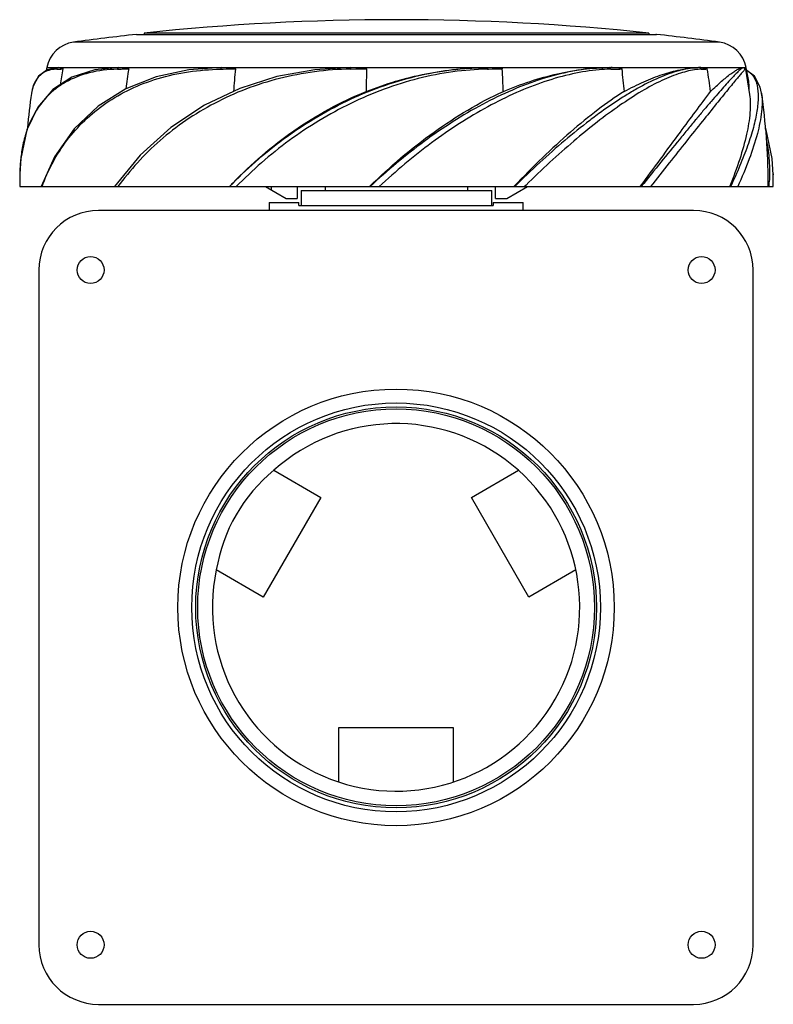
# Model space of a CAD drawing. Header units: millimetres. Extents: x 437 to 532, y 158 to 282.
import ezdxf

# ---------------------------------------------------------------- set-up
doc = ezdxf.new("R2010")
doc.units = ezdxf.units.MM
doc.header["$LTSCALE"] = 30.734
doc.layers.get('0').update_dxf_attribs({"linetype": 'CONTINUOUS'})

msp = doc.modelspace()

# ---------------------------------------------------------------- linework, layer by layer
at = {"color": 7, "linetype": 'Continuous'}
for p, q in [((451.42, 279.87), (516.97, 279.87)), ((451.42, 279.87), (451.49, 279.87)), ((452.39, 280.03), (452.39, 279.87)), ((515.99, 280.03), (452.39, 280.03)), ((515.99, 280.03), (515.99, 279.87)), ((516.97, 279.87), (516.89, 279.87)), ((519.31, 278.89), (443.5, 278.89)), ((519.44, 278.89), (519.31, 278.89)), ((524.89, 278.89), (519.44, 278.89)), ((440.11, 275.68), (441.61, 275.68)), ((441.59, 275.68), (440.18, 275.42)), ((441.37, 275.48), (441.62, 275.49)), ((441.62, 275.49), (441.88, 275.5)), ((441.67, 275.68), (449.22, 275.68)), ((441.88, 275.5), (442.14, 275.51)), ((449.02, 275.48), (449.21, 275.49)), ((449.21, 275.49), (449.49, 275.49)), ((449.34, 275.68), (462.15, 275.68)), ((449.49, 275.49), (450.45, 275.51)), ((462.04, 275.49), (462.15, 275.49)), ((462.15, 275.49), (462.33, 275.49)), ((462.33, 275.68), (478.44, 275.68)), ((462.33, 275.49), (463.89, 275.51)), ((478.41, 275.48), (480.43, 275.51)), ((478.63, 275.68), (495.6, 275.68)), ((495.67, 275.48), (495.62, 275.48)), ((495.67, 275.48), (495.62, 275.48)), ((495.67, 275.48), (495.8, 275.49)), ((495.8, 275.68), (511.03, 275.68)), ((495.8, 275.49), (497.53, 275.51)), ((511.03, 275.68), (509.68, 275.64)), ((511.19, 275.68), (522.23, 275.68)), ((522.37, 275.68), (521.93, 275.66)), ((522.19, 275.67), (522.23, 275.68)), ((522.19, 275.68), (522.23, 275.68)), ((522.47, 275.68), (527.9, 275.68)), ((527.9, 275.68), (527.9, 275.68)), ((527.93, 275.68), (528.28, 275.68)), ((528.13, 275.46), (528.13, 275.46)), ((528.14, 275.48), (528.14, 275.48)), ((528.16, 275.5), (528.69, 272.3)), ((438.2, 272.46), (438.19, 272.44)), ((530.19, 272.46), (530.2, 272.44)), ((441.1, 264.44), (439.41, 260.69)), ((436.72, 262.3), (436.72, 262.19)), ((436.72, 262.3), (436.72, 262.19)), ((531.67, 262.3), (531.67, 262.19)), ((531.67, 262.3), (531.67, 262.16)), ((531.67, 262.19), (531.67, 262.16)), ((436.71, 260.69), (531.68, 260.69)), ((467.69, 260.69), (470.29, 259.19)), ((468.43, 260.27), (468.43, 260.69)), ((471.69, 260.69), (471.69, 259.19)), ((475.19, 260.69), (475.19, 260.19)), ((480.8, 260.69), (480.84, 260.73)), ((480.8, 260.69), (480.84, 260.73)), ((493.19, 260.19), (493.19, 260.69)), ((496.69, 259.19), (496.69, 260.69)), ((498.1, 259.19), (500.69, 260.69)), ((499.04, 260.75), (498.98, 260.69)), ((499.04, 260.75), (498.98, 260.69)), ((500.52, 260.89), (500.31, 260.69)), ((514.92, 260.69), (514.96, 260.75)), ((526.19, 260.73), (526.17, 260.69)), ((526.19, 260.73), (526.17, 260.69)), ((531.04, 260.69), (531.04, 261.26)), ((472.19, 260.19), (472.19, 258.33)), ((472.19, 260.19), (496.19, 260.19)), ((496.19, 258.33), (496.19, 260.19)), ((468.14, 258.69), (468.14, 257.69)), ((468.14, 258.69), (471.89, 258.69)), ((470.29, 259.19), (471.69, 259.19)), ((471.89, 258.33), (471.89, 258.69)), ((471.89, 258.33), (496.39, 258.33)), ((496.39, 258.71), (496.39, 258.33)), ((496.39, 258.71), (500.14, 258.71)), ((496.69, 259.19), (498.1, 259.19)), ((500.14, 257.69), (500.14, 258.71)), ((521.64, 257.69), (446.64, 257.69)), ((439.14, 250.19), (439.14, 165.19)), ((529.14, 165.19), (529.14, 250.19)), ((468.73, 224.97), (474.65, 221.55)), ((493.64, 221.55), (499.56, 224.97)), ((474.65, 221.55), (467.4, 208.99)), ((500.89, 208.99), (493.64, 221.55)), ((467.4, 208.99), (461.48, 212.41)), ((506.81, 212.41), (500.89, 208.99)), ((476.89, 192.54), (476.89, 185.71)), ((491.39, 192.54), (476.89, 192.54)), ((491.39, 185.71), (491.39, 192.54)), ((446.64, 157.69), (521.64, 157.69))]:
    msp.add_line(p, q, dxfattribs=at)
for points in [[(449.2, 275.68), (446.16, 275.4), (443.3, 274.48), (440.89, 272.92), (438.98, 270.71), (437.6, 267.83), (436.84, 264.22), (436.73, 262.3)], [(440.18, 275.42), (439.07, 274.62), (438.37, 273.25), (438.2, 272.45)], [(478.44, 275.68), (473.91, 275.42), (469.12, 274.55), (464.46, 273.07), (459.98, 270.94), (455.77, 268.14), (451.89, 264.65), (448.65, 260.69)], [(462.15, 275.68), (458.04, 275.41), (453.9, 274.52), (450.07, 273)], [(528.16, 275.5), (528.13, 275.59), (528.07, 275.64)], [(530.19, 272.45), (530.02, 273.24), (529.32, 274.61), (528.34, 275.33)], [(450.07, 273), (446.61, 270.82), (443.59, 267.98), (441.1, 264.44)], [(531.67, 262.19), (531.55, 264.22), (530.79, 267.83), (530.67, 268.07)]]:
    msp.add_lwpolyline(points, dxfattribs=at)
for centre, radius in [((445.64, 250.19), 1.7), ((522.64, 250.19), 1.7), ((484.14, 207.69), 27.5), ((484.14, 207.69), 25.75), ((484.14, 207.69), 25.25), ((484.14, 207.69), 25), ((445.64, 165.19), 1.7), ((522.64, 165.19), 1.7)]:
    msp.add_circle(centre, radius, dxfattribs=at)
for centre, radius, start, end in [((484.19, -18.28), 300, 83.9152, 96.0848), ((484.19, -18.34), 300, 96.2724, 97.7967), ((484.19, -18.34), 300, 82.2033, 83.7276), ((444.04, 274.93), 4, 97.7967, 169.2053), ((524.35, 274.93), 4, 10.7947, 82.2033), ((518.69, 260.69), 80, 169.2053, 169.4599), ((523.37, 260.71), 82.57, 169.6713, 171.083), ((548.69, 260.81), 99.34, 171.4889, 172.9434), ((617.77, 261), 154.56, 174.6117, 175.6674), ((1092.23, 260.53), 611.99, 178.59695, 178.86268), ((203.79, 261.16), 294.09, 2.2449, 2.7982), ((511.58, 254.41), 21.08, 91.4107, 95.0044), ((511.54, 255.75), 19.74, 90.9844, 91.3902), ((385.66, 260.93), 127.79, 5.2727, 6.5518), ((522.38, 265.1), 10.57, 91.0494, 92.3775), ((522.83, 268.43), 7.06, 93.3051, 96.6928), ((522.38, 265.13), 10.55, 90.0164, 90.7788), ((522.48, 267.72), 7.96, 90.0481, 90.7883), ((522.79, 269.01), 6.48, 92.4621, 93.2846), ((522.47, 269.12), 6.56, 89.3186, 89.9756), ((522.78, 269.22), 6.26, 91.7634, 92.4613), ((516.39, 449.03), 173.66, 272.0473, 272.3012), ((433.25, 260.79), 91.31, 7.4805, 9.2804), ((527.92, 275.44), 0.235, 10.4383, 94.0947), ((449.69, 260.69), 80, 9.5685, 10.7947), ((441.25, 272.39), 3.07, 110.3569, 114.4218), ((519.08, 260.7), 81.73, 171.7387, 174.8207), ((449.2, 260.69), 81.85, 0.4014, 8.2562), ((449.12, 263.87), 12.15, 152.4802, 156.7992), ((455.68, 262.18), 18.95, 171.9526, 174.382), ((527.32, 260.69), 90.61, 179.0546, 180), ((507.43, 261.88), 24.25, 357.1876, 0.6583), ((441.07, 260.69), 90.61, 360, 0.949), ((501.53, 224.67), 52.65, 136.1588, 136.8283), ((501.12, 262.71), 30.08, 356.1641, 357.2735), ((446.64, 250.19), 7.5, 90, 180), ((521.64, 250.19), 7.5, 0, 90), ((484.14, 207.69), 23.15, 168.2515, 131.7511), ((481.83, 209.03), 20.62, 129.4212, 170.5815), ((446.64, 165.19), 7.5, 180, 270), ((521.64, 165.19), 7.5, 270, 360)]:
    msp.add_arc(centre, radius, start, end, dxfattribs=at)
for points, knots in [([(449.02, 275.48), (447.83, 275.46), (445.56, 275.19), (442.94, 274.18), (441.19, 273.02), (439.69, 271.64), (438.81, 270.38), (438.35, 269.48)], [0, 0, 0, 0, 0.277389, 0.52805, 0.647243, 0.764799, 1, 1, 1, 1]), ([(439.52, 260.69), (439.9, 261.73), (440.8, 263.75), (442.6, 266.56), (444.86, 269.1), (447.55, 271.29), (450.68, 273.08), (454.18, 274.42), (458.02, 275.25), (460.68, 275.46), (462.04, 275.49)], [0, 0, 0, 0, 0.115044, 0.230405, 0.347467, 0.467528, 0.59199, 0.721842, 0.857826, 1, 1, 1, 1]), ([(441.37, 275.48), (441.26, 275.48), (440.86, 275.45), (440.46, 275.37), (440.18, 275.26)], [0, 0, 0, 0, 0.265424, 1, 1, 1, 1]), ([(441.59, 275.68), (441.56, 275.68), (441.49, 275.66), (441.43, 275.61), (441.41, 275.59)], [0, 0, 0, 0, 0.499649, 1, 1, 1, 1]), ([(441.81, 275.67), (441.87, 275.67), (441.96, 275.65), (442.06, 275.62), (442.11, 275.59), (442.14, 275.56), (442.15, 275.53), (442.14, 275.51)], [0, 0, 0, 0, 0.445873, 0.679403, 0.805514, 0.878833, 1, 1, 1, 1]), ([(449.2, 275.68), (449.17, 275.68), (449.11, 275.66), (449.07, 275.61), (449.06, 275.59)], [0, 0, 0, 0, 0.483767, 1, 1, 1, 1]), ([(478.41, 275.48), (476.89, 275.47), (473.87, 275.24), (469.44, 274.4), (465.21, 273.07), (461.26, 271.27), (457.63, 269.1), (454.37, 266.58), (451.52, 263.78), (449.86, 261.73), (449.08, 260.69)], [0, 0, 0, 0, 0.133881, 0.266404, 0.396645, 0.523985, 0.647972, 0.768497, 0.885807, 1, 1, 1, 1]), ([(449.34, 275.68), (449.44, 275.68), (449.63, 275.67), (449.86, 275.66), (450.05, 275.65), (450.19, 275.63), (450.31, 275.6), (450.4, 275.58), (450.45, 275.54), (450.45, 275.51)], [0, 0, 0, 0, 0.245989, 0.494078, 0.618814, 0.743915, 0.869366, 0.932591, 1, 1, 1, 1]), ([(462.06, 275.59), (462.06, 275.58), (462.05, 275.55), (462.05, 275.51), (462.04, 275.49)], [0, 0, 0, 0, 0.234517, 1, 1, 1, 1]), ([(462.15, 275.68), (462.14, 275.68), (462.1, 275.66), (462.08, 275.62), (462.06, 275.59)], [0, 0, 0, 0, 0.182233, 1, 1, 1, 1]), ([(462.33, 275.68), (462.46, 275.68), (462.66, 275.68), (462.92, 275.67), (463.12, 275.66), (463.32, 275.65), (463.49, 275.63), (463.62, 275.61), (463.72, 275.6), (463.8, 275.58), (463.86, 275.56), (463.89, 275.53), (463.89, 275.51)], [0, 0, 0, 0, 0.249283, 0.374274, 0.499462, 0.624803, 0.750214, 0.812906, 0.875535, 0.938018, 0.969212, 1, 1, 1, 1]), ([(463.16, 260.69), (465.24, 262.87), (469.84, 266.93), (477.75, 271.73), (486.47, 274.9), (492.6, 275.68), (495.6, 275.68)], [0, 0, 0, 0, 0.246254, 0.499558, 0.753779, 1, 1, 1, 1]), ([(495.62, 275.48), (494.18, 275.46), (491.25, 275.22), (486.9, 274.37), (482.58, 273.03), (478.4, 271.23), (474.4, 269.06), (470.64, 266.56), (467.17, 263.76), (465.03, 261.73), (464, 260.69)], [0, 0, 0, 0, 0.121002, 0.245279, 0.371711, 0.499145, 0.626511, 0.752866, 0.877541, 1, 1, 1, 1]), ([(478.44, 275.68), (478.43, 275.68), (478.41, 275.64), (478.41, 275.61), (478.41, 275.59)], [0, 0, 0, 0, 0.300118, 1, 1, 1, 1]), ([(478.41, 275.59), (478.41, 275.58), (478.41, 275.54), (478.41, 275.51), (478.41, 275.48)], [0, 0, 0, 0, 0.229187, 1, 1, 1, 1]), ([(478.63, 275.68), (478.79, 275.68), (479.01, 275.68), (479.32, 275.67), (479.54, 275.66), (479.77, 275.65), (479.96, 275.63), (480.11, 275.62), (480.22, 275.6), (480.32, 275.58), (480.39, 275.56), (480.43, 275.53), (480.43, 275.51)], [0, 0, 0, 0, 0.250325, 0.375562, 0.500838, 0.626139, 0.751441, 0.81408, 0.876688, 0.939201, 0.970365, 1, 1, 1, 1]), ([(480.36, 272.68), (482.8, 273.64), (487.81, 275.14), (493.03, 275.68), (495.6, 275.68)], [0, 0, 0, 0, 0.504313, 1, 1, 1, 1]), ([(509.68, 275.64), (508.51, 275.57), (506.1, 275.24), (502.45, 274.3), (498.71, 272.89), (494.97, 271.09), (491.27, 268.9), (487.65, 266.42), (484.17, 263.68), (481.95, 261.71), (480.87, 260.69)], [0, 0, 0, 0, 0.106397, 0.220601, 0.34144, 0.467774, 0.597994, 0.730932, 0.865276, 1, 1, 1, 1]), ([(509.74, 275.41), (508.61, 275.31), (506.3, 274.94), (502.81, 273.97), (499.23, 272.56), (495.64, 270.77), (492.07, 268.65), (488.58, 266.24), (485.21, 263.57), (483.06, 261.66), (481.99, 260.69)], [0, 0, 0, 0, 0.105874, 0.219536, 0.340042, 0.466178, 0.596537, 0.729751, 0.8646, 1, 1, 1, 1]), ([(495.6, 275.68), (495.61, 275.68), (495.63, 275.66), (495.65, 275.6), (495.67, 275.53), (495.67, 275.48)], [0, 0, 0, 0, 0.101364, 0.30773, 1, 1, 1, 1]), ([(495.8, 275.68), (495.94, 275.68), (496.16, 275.68), (496.46, 275.67), (496.68, 275.66), (496.9, 275.65), (497.08, 275.63), (497.23, 275.62), (497.33, 275.6), (497.43, 275.58), (497.49, 275.56), (497.53, 275.53), (497.53, 275.51)], [0, 0, 0, 0, 0.250203, 0.375142, 0.499993, 0.624788, 0.749597, 0.812057, 0.874614, 0.937391, 0.969017, 1, 1, 1, 1]), ([(497.66, 272.68), (499.87, 273.61), (504.24, 275.08), (508.84, 275.68), (511.03, 275.68)], [0, 0, 0, 0, 0.521877, 1, 1, 1, 1]), ([(521.93, 275.66), (521.2, 275.62), (519.6, 275.31), (517.12, 274.4), (514.92, 273.28), (513.06, 272.17), (511.57, 271.22), (510.06, 270.17), (507.98, 268.61), (505.34, 266.49), (502.19, 263.7), (500.12, 261.72), (499.09, 260.69)], [0, 0, 0, 0, 0.079368, 0.174677, 0.285128, 0.345618, 0.409404, 0.475987, 0.545049, 0.690193, 0.842483, 1, 1, 1, 1]), ([(522.01, 275.44), (521.32, 275.36), (519.82, 274.99), (517.51, 274.05), (514.97, 272.68), (512.26, 270.9), (509.4, 268.8), (506.46, 266.4), (503.48, 263.74), (501.51, 261.85), (500.52, 260.89)], [0, 0, 0, 0, 0.079287, 0.174271, 0.284441, 0.408394, 0.543998, 0.689166, 0.841848, 1, 1, 1, 1]), ([(511.2, 275.49), (511.19, 275.54), (511.17, 275.63), (511.07, 275.68), (511.03, 275.68)], [0, 0, 0, 0, 0.564315, 1, 1, 1, 1]), ([(512.61, 275.51), (512.61, 275.53), (512.58, 275.55), (512.52, 275.58), (512.44, 275.6), (512.36, 275.62), (512.24, 275.63), (512.09, 275.65), (511.91, 275.66), (511.73, 275.67), (511.49, 275.68), (511.31, 275.68), (511.19, 275.68)], [0, 0, 0, 0, 0.03542, 0.068251, 0.131691, 0.194175, 0.256268, 0.380003, 0.503602, 0.627312, 0.751243, 1, 1, 1, 1]), ([(511.2, 275.49), (511.32, 275.49), (511.79, 275.5), (512.26, 275.51), (512.61, 275.51)], [0, 0, 0, 0, 0.254684, 1, 1, 1, 1]), ([(512.9, 272.68), (513.71, 273.12), (515.29, 273.9), (517.63, 274.84), (519.83, 275.45), (521.27, 275.64), (521.94, 275.67)], [0, 0, 0, 0, 0.287487, 0.55065, 0.788109, 1, 1, 1, 1]), ([(527.9, 275.68), (527.88, 275.68), (527.82, 275.65), (527.74, 275.6), (527.62, 275.51), (527.41, 275.32), (527.08, 275.01), (526.61, 274.53), (526.04, 273.92), (525.39, 273.19), (524.65, 272.35), (523.82, 271.39), (522.91, 270.34), (521.96, 269.18), (520.93, 267.94), (519.43, 266.14), (517.47, 263.71), (515.86, 261.73), (515.04, 260.69)], [0, 0, 0, 0, 0.003217, 0.008491, 0.015908, 0.025482, 0.051059, 0.085047, 0.12713, 0.176849, 0.233897, 0.298017, 0.368476, 0.444604, 0.526255, 0.613028, 0.799323, 1, 1, 1, 1]), ([(528.14, 275.48), (528.12, 275.47), (528.08, 275.43), (527.97, 275.3), (527.76, 275.07), (527.44, 274.7), (527.02, 274.2), (526.51, 273.59), (525.66, 272.54), (524.4, 270.98), (522.67, 268.83), (520.69, 266.36), (518.51, 263.6), (516.99, 261.68), (516.19, 260.69)], [0, 0, 0, 0, 0.003395, 0.008965, 0.026549, 0.052523, 0.08664, 0.128671, 0.178416, 0.29945, 0.445603, 0.613464, 0.799592, 1, 1, 1, 1]), ([(522.37, 275.68), (522.42, 275.68), (522.53, 275.64), (522.58, 275.54), (522.59, 275.48)], [0, 0, 0, 0, 0.470238, 1, 1, 1, 1]), ([(522.55, 275.68), (522.62, 275.68), (522.75, 275.67), (522.92, 275.66), (523.06, 275.64), (523.16, 275.62), (523.25, 275.6), (523.32, 275.57), (523.36, 275.54), (523.36, 275.51)], [0, 0, 0, 0, 0.242012, 0.48225, 0.602365, 0.723418, 0.84779, 0.914371, 1, 1, 1, 1]), ([(523.78, 272.68), (524.23, 273.12), (525.06, 273.89), (526.08, 274.74), (526.79, 275.23), (527.22, 275.48), (527.58, 275.63), (527.8, 275.68), (527.9, 275.68)], [0, 0, 0, 0, 0.366758, 0.657063, 0.772204, 0.867188, 0.942558, 1, 1, 1, 1]), ([(527.93, 275.68), (527.96, 275.68), (528.01, 275.67), (528.06, 275.65), (528.07, 275.64)], [0, 0, 0, 0, 0.742142, 1, 1, 1, 1]), ([(528.15, 275.49), (528.15, 275.49), (528.16, 275.49), (528.16, 275.5), (528.16, 275.5)], [0, 0, 0, 0, 0.339882, 1, 1, 1, 1]), ([(439.98, 275.18), (439.74, 275.07), (439.29, 274.78), (438.75, 274.16), (438.38, 273.36), (438.24, 272.77), (438.2, 272.45)], [0, 0, 0, 0, 0.233683, 0.467152, 0.717729, 1, 1, 1, 1]), ([(528.4, 275.3), (528.55, 275.21), (528.84, 274.99), (529.2, 274.56), (529.47, 274.03), (529.73, 273.17), (529.81, 272.18), (529.73, 271.09), (529.61, 270.16), (529.43, 269.17), (529.17, 268.11), (528.83, 266.99), (528.29, 265.39), (527.47, 263.27), (526.7, 261.57), (526.29, 260.69)], [0, 0, 0, 0, 0.034458, 0.069353, 0.106389, 0.146897, 0.241033, 0.295598, 0.355323, 0.420101, 0.489804, 0.564307, 0.64336, 0.814056, 1, 1, 1, 1]), ([(528.63, 272.7), (528.64, 272.82), (528.65, 273.25), (528.63, 273.68), (528.58, 273.99)], [0, 0, 0, 0, 0.273705, 1, 1, 1, 1]), ([(463.55, 261.14), (465.9, 263.58), (471.12, 268.06), (477.17, 271.38), (480.36, 272.68)], [0, 0, 0, 0, 0.495235, 1, 1, 1, 1]), ([(480.84, 260.73), (483.36, 263.2), (488.63, 267.7), (494.59, 271.28), (497.66, 272.68)], [0, 0, 0, 0, 0.512001, 1, 1, 1, 1]), ([(512.9, 272.68), (511.77, 271.97), (509.45, 270.34), (506.02, 267.53), (502.5, 264.3), (500.2, 261.97), (499.04, 260.75)], [0, 0, 0, 0, 0.219339, 0.46276, 0.724687, 1, 1, 1, 1]), ([(514.96, 260.75), (516.63, 263.03), (519.56, 267.01), (522.5, 270.98), (523.78, 272.68)], [0, 0, 0, 0, 0.571052, 1, 1, 1, 1]), ([(528.69, 272.3), (528.8, 271.55), (528.79, 269.85), (528.33, 267.12), (527.45, 264.02), (526.65, 261.86), (526.19, 260.73)], [0, 0, 0, 0, 0.190531, 0.422705, 0.694068, 1, 1, 1, 1]), ([(530.2, 272.44), (530.31, 271.69), (530.26, 269.96), (529.68, 267.2), (528.64, 264.04), (527.72, 261.84), (527.19, 260.69)], [0, 0, 0, 0, 0.186595, 0.417162, 0.690557, 1, 1, 1, 1]), ([(437.95, 268.66), (437.9, 268.54), (437.71, 268.07), (437.55, 267.6), (437.44, 267.23)], [0, 0, 0, 0, 0.24714, 1, 1, 1, 1]), ([(437.44, 267.23), (437.38, 267.04), (437.16, 266.25), (437, 265.44), (436.92, 264.83)], [0, 0, 0, 0, 0.244671, 1, 1, 1, 1]), ([(530.82, 266.48), (530.99, 265.66), (531.21, 263.92), (531.21, 262.17), (531.17, 261.28)], [0, 0, 0, 0, 0.484501, 1, 1, 1, 1]), ([(436.82, 264.03), (436.81, 263.89), (436.76, 263.31), (436.73, 262.74), (436.72, 262.3)], [0, 0, 0, 0, 0.246748, 1, 1, 1, 1])]:
    msp.add_open_spline(points, degree=3, knots=knots, dxfattribs=at)
for points in [[(441.41, 275.59), (441.39, 275.56), (441.38, 275.52), (441.37, 275.48)], [(441.61, 275.68), (441.63, 275.68), (441.65, 275.68), (441.67, 275.68)], [(441.67, 275.68), (441.71, 275.68), (441.76, 275.68), (441.81, 275.67)], [(449.06, 275.59), (449.04, 275.56), (449.03, 275.52), (449.02, 275.48)], [(449.22, 275.68), (449.26, 275.68), (449.31, 275.68), (449.35, 275.68)], [(462.15, 275.68), (462.21, 275.68), (462.27, 275.68), (462.33, 275.68)], [(478.44, 275.68), (478.5, 275.68), (478.57, 275.68), (478.63, 275.68)], [(495.6, 275.68), (495.67, 275.68), (495.73, 275.68), (495.8, 275.68)], [(511.03, 275.68), (511.08, 275.68), (511.14, 275.68), (511.19, 275.68)]]:
    msp.add_open_spline(points, degree=3, dxfattribs=at)

doc.saveas('drawing.dxf')
